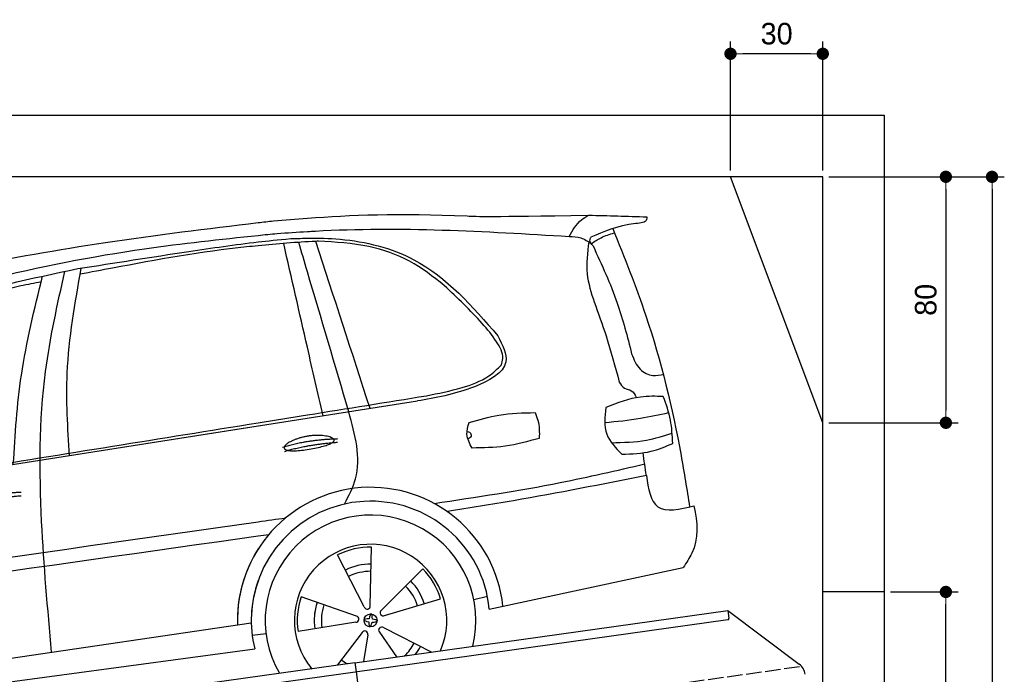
# Model space of a CAD drawing. Extents: x 13 to 6414, y -100 to 6201.
# Tile 6 of 6: x 3214 to 6414, y 4072 to 6201. Entities that reach past the tile are written whole.
import ezdxf

# ---------------------------------------------------------------- set-up
doc = ezdxf.new("R2010")
doc.units = 0
doc.header["$LTSCALE"] = 10
doc.header["$MEASUREMENT"] = 0
doc.linetypes.add('GEN3', pattern=[6.25, 5, -1.25])
doc.layers.get('0').update_dxf_attribs({"linetype": 'CONTINUOUS'})
doc.layers.get('DEFPOINTS').update_dxf_attribs({"linetype": 'CONTINUOUS'})
doc.layers.add('3', color=6, linetype='GEN3')
doc.layers.add('CAR', color=1, linetype='CONTINUOUS')
doc.layers.add('AM_0', color=7, linetype='CONTINUOUS', lineweight=30)
doc.layers.add('AM_5', color=3, linetype='CONTINUOUS', lineweight=15)
doc.dimstyles.new('KLAUS_DXF', dxfattribs={"dimscale": 20, "dimtxt": 3.5, "dimasz": 2, "dimexe": 2, "dimexo": 1, "dimgap": 1.5, "dimtad": 1, "dimlfac": 0.1, "dimdsep": 46, "dimtxsty": 'Standard', "dimblk": 'DOT', "dimcen": 2, "dimclrd": 256, "dimclre": 256, "dimclrt": 2, "dimadec": 0, "dimazin": 0, "dimtfac": 1, "dimtmove": 2, "dimatfit": 3, "dimfxl": 1, "dimtolj": 1, "dimarcsym": 0})

# ---------------------------------------------------------------- blocks, each defined once
blk = doc.blocks.new('_DOT')
at = {"color": 0, "linetype": 'ByBlock'}
blk.add_line((-0.5, 0), (-1, 0), dxfattribs=at)
at = {"color": 0, "linetype": 'ByBlock', "const_width": 0.5}
blk.add_lwpolyline([(-0.25, 0, 1), (0.25, 0, 1)], format="xyb", close=True, dxfattribs=at)
blk = doc.blocks.new('*D5')
at = {"layer": 'AM_5', "lineweight": -2, "transparency": 16777216}
for p, q in [((5524.1, 5710), (5524.1, 6130)), ((5824.1, 5710), (5824.1, 6130)), ((5784.1, 6090), (5564.1, 6090))]:
    blk.add_line(p, q, dxfattribs=at)
at = {"layer": 'DEFPOINTS', "color": 0, "transparency": 16777216}
for p in [(5524.1, 6090), (5524.1, 5690), (5824.1, 5690)]:
    blk.add_point(p, dxfattribs=at)
at = {"layer": 'AM_5', "lineweight": -2, "transparency": 16777216, "xscale": 40, "yscale": 40, "zscale": 40, "rotation": 180}
blk.add_blockref('_DOT', (5524.1, 6090), dxfattribs=at)
at = {"layer": 'AM_5', "lineweight": -2, "transparency": 16777216, "xscale": 40, "yscale": 40, "zscale": 40}
blk.add_blockref('_DOT', (5824.1, 6090), dxfattribs=at)
at = {"layer": 'AM_5', "color": 2, "transparency": 16777216, "insert": (5674.1, 6155), "char_height": 70, "attachment_point": 5}
blk.add_mtext('\\A1;30', dxfattribs=at)
blk = doc.blocks.new('*D7')
at = {"layer": 'AM_5', "lineweight": -2, "transparency": 16777216}
for p, q in [((5844.1, 5690), (6264.1, 5690)), ((6224.1, 5650), (6224.1, 4930)), ((5844.1, 4890), (6264.1, 4890))]:
    blk.add_line(p, q, dxfattribs=at)
at = {"layer": 'DEFPOINTS', "color": 0, "transparency": 16777216}
for p in [(5824.1, 5690), (5824.1, 4890), (6224.1, 4890)]:
    blk.add_point(p, dxfattribs=at)
at = {"layer": 'AM_5', "lineweight": -2, "transparency": 16777216, "xscale": 40, "yscale": 40, "zscale": 40}
for p, rotation in [((6224.1, 5690), 90), ((6224.1, 4890), 270)]:
    blk.add_blockref('_DOT', p, dxfattribs=dict(at, rotation=rotation))
at = {"layer": 'AM_5', "color": 2, "transparency": 16777216, "insert": (6159.1, 5290), "char_height": 70, "attachment_point": 5, "rotation": 90}
blk.add_mtext('\\A1;80', dxfattribs=at)
blk = doc.blocks.new('*D10')
at = {"layer": 'AM_5', "lineweight": -2, "transparency": 16777216}
for p, q in [((6044.1, 4340), (6264.1, 4340)), ((6224.1, 2280), (6224.1, 4300)), ((6304.1, 2240), (6184.1, 2240))]:
    blk.add_line(p, q, dxfattribs=at)
at = {"layer": 'DEFPOINTS', "color": 0, "transparency": 16777216}
for p in [(6024.1, 4340), (6224.1, 4340), (6324.1, 2240)]:
    blk.add_point(p, dxfattribs=at)
at = {"layer": 'AM_5', "lineweight": -2, "transparency": 16777216, "xscale": 40, "yscale": 40, "zscale": 40}
for p, rotation in [((6224.1, 4340), 90), ((6224.1, 2240), 270)]:
    blk.add_blockref('_DOT', p, dxfattribs=dict(at, rotation=rotation))
at = {"layer": 'AM_5', "color": 2, "transparency": 16777216, "insert": (6159.1, 3290), "char_height": 70, "attachment_point": 5, "rotation": 90}
blk.add_mtext('\\A1;210', dxfattribs=at)
blk = doc.blocks.new('*D13')
at = {"layer": 'AM_5', "lineweight": -2, "transparency": 16777216}
for p, q in [((5844.1, 5690), (6414.1, 5690)), ((6374.1, 5650), (6374.1, 2280)), ((6344.1, 2240), (6414.1, 2240))]:
    blk.add_line(p, q, dxfattribs=at)
at = {"layer": 'DEFPOINTS', "color": 0, "transparency": 16777216}
for p in [(5824.1, 5690), (6324.1, 2240), (6374.1, 2240)]:
    blk.add_point(p, dxfattribs=at)
at = {"layer": 'AM_5', "lineweight": -2, "transparency": 16777216, "xscale": 40, "yscale": 40, "zscale": 40}
for p, rotation in [((6374.1, 5690), 90), ((6374.1, 2240), 270)]:
    blk.add_blockref('_DOT', p, dxfattribs=dict(at, rotation=rotation))
at = {"layer": 'AM_5', "color": 2, "transparency": 16777216, "insert": (6309.1, 3965), "char_height": 70, "attachment_point": 5, "rotation": 90}
blk.add_mtext('\\A1;345', dxfattribs=at)
blk = doc.blocks.new('OG_car')
at = {"layer": 'CAR'}
for p, q in [((46022.7, 4682.6), (47153.8, 4860.2)), ((45061.6, 4531.7), (46636.2, 4778.9)), ((47000.7, 4194.8), (47004.6, 4385)), ((46981.1, 4190.3), (46894.3, 4359.6)), ((47036.7, 4179.5), (47170.9, 4314.4)), ((47387.5, 4183.1), (48017.8, 4318.6)), ((47337, 4215.1), (47381.3, 4225.8)), ((46955.4, 4160.7), (46775.7, 4223.2)), ((47047.1, 4162.2), (47229.2, 4217.3)), ((44640.5, 3847.7), (46613.9, 4138.9)), ((46953.7, 4140.7), (46765.8, 4110.4)), ((46616.8, 4098.5), (46661.7, 4104)), ((46973.8, 4107.1), (46893.9, 4001.7)), ((46992.3, 4099.3), (46978.8, 4012.7)), ((47030.5, 4108.1), (47086.3, 4027.8)), ((47043.7, 4123.2), (47200.5, 4043.8)), ((44649.3, 3788.6), (46624.9, 4054.7))]:
    blk.add_line(p, q, dxfattribs=at)
blk.add_circle((47001.5, 4146.6), 21.1, dxfattribs=at)
for centre, radius, start, end in [((47001.5, 4146.6), 432.9, 6.1147, 181.8976), ((47001.5, 4146.6), 387.7, 5.4095, 181.1357), ((47001.5, 4146.6), 342.5, 345.788, 210.0313), ((47001.5, 4146.6), 247.7, 336.4925, 219.2366), ((47001.5, 4146.6), 238.4, 89.2481, 116.7191), ((47001.5, 4146.6), 432.9, 147.5436, 181.8527), ((47001.5, 4146.6), 183.1, 89.3778, 116.5894), ((47001.5, 4146.6), 159.7, 89.4618, 116.5094), ((47001.5, 4146.6), 238.4, 17.2481, 44.7191), ((47001.5, 4146.6), 387.7, 160.4314, 193.723), ((47001.5, 4146.6), 159.7, 17.4604, 44.5093), ((47001.5, 4146.6), 183.1, 17.3778, 44.5894), ((47001.5, 4146.6), 238.4, 161.2481, 188.7191), ((47001.5, 4146.6), 183.1, 161.3778, 188.5894), ((47001.5, 4146.6), 183.1, 161.3778, 174.5764), ((47001.5, 4146.6), 159.7, 161.4601, 188.507), ((46990.7, 4193.6), 10.1, 199.3839, 6.5833), ((46953.4, 4150.8), 10.1, 271.3839, 78.5833), ((47042.9, 4171.4), 10.1, 127.3839, 294.5833), ((46982.6, 4102.2), 10.1, 343.3839, 150.5833), ((47037.9, 4114.9), 10.1, 55.3839, 222.5833), ((47001.5, 4146.6), 159.7, 313.864, 332.5068), ((47001.5, 4146.6), 183.1, 323.016, 332.5894), ((47001.5, 4146.6), 247.7, 214.0209, 219.944), ((47001.5, 4146.6), 159.7, 233.4577, 241.5282)]:
    blk.add_arc(centre, radius, start, end, dxfattribs=at)
for centre, major_axis, ratio, start_param, end_param in [((47001.5, 4146.6), (2, 21), 0.26044, 4.945458, 7.62088), ((47001.5, 4146.4), (-21, 2), 0.248275, 4.968287, 7.599306), ((47001.5, 4146.6), (2, 21), 0.26044, 8.106084, 10.743517), ((47001.5, 4146.4), (-21, 2), 0.248275, 8.109253, 10.739069)]:
    blk.add_ellipse(centre, major_axis=major_axis, ratio=ratio, start_param=start_param, end_param=end_param, dxfattribs=at)
for points, degree, knots in [([(45679.6, 5297.1), (45832.8, 5324.7), (46150.2, 5381.9), (46470.4, 5420.4), (46636.2, 5440.1), (46636.2, 5440.1), (46636.2, 5440.1), (46636.2, 5440.1), (46652.7, 5442.1), (46669.3, 5444), (46685.8, 5446)], 3, [0, 0, 0, 0, 466.632282, 967.371588, 967.371588, 967.371588, 967.371592, 967.371592, 967.371592, 1017.357301, 1017.357301, 1017.357301, 1017.357301]), ([(46685.8, 5446), (46722.6, 5448.8), (46759.4, 5451.7), (46796.2, 5454.5), (46796.2, 5454.5), (46796.2, 5454.5), (46796.2, 5454.5), (46934.8, 5465.2), (47114.3, 5472.5), (47383.1, 5458.6), (47710.6, 5464.6)], 3, [38.084472, 38.084472, 38.084472, 38.084472, 143.09807, 143.09807, 143.09807, 143.098779, 143.098779, 143.098779, 538.666722, 596.829105, 596.829105, 596.829105, 596.829105]), ([(46697.9, 5405.1), (46730.7, 5407.1), (46763.4, 5409.2), (46796.2, 5411.3), (46796.2, 5411.3), (46796.2, 5411.3), (46796.2, 5411.3), (46804.8, 5411.8), (47088, 5428.8), (47372, 5411.8), (47647.4, 5395.3)], 3, [33.974267, 33.974267, 33.974267, 33.974267, 132.453316, 132.453316, 132.453316, 132.453552, 132.453552, 132.453552, 158.309481, 983.905115, 983.905115, 983.905115, 983.905115]), ([(44615.4, 4513.3), (44692.2, 4599.4), (44871, 4800.1), (45226.4, 5109.2), (45736.2, 5259.5), (46216.5, 5354.4), (46512.7, 5385.9), (46636.2, 5398.7), (46636.2, 5398.7), (46636.2, 5398.7), (46636.2, 5398.7), (46656.8, 5400.8), (46677.4, 5402.9), (46697.9, 5405.1)], 3, [0, 0, 0, 0, 346.68192, 807.884848, 1388.232006, 1908.996141, 2281.102326, 2281.102326, 2281.102326, 2281.10234, 2281.10234, 2281.10234, 2343.113614, 2343.113614, 2343.113614, 2343.113614]), ([(46050.2, 5290.8), (46170.3, 5309.5), (46365.3, 5340), (46560.7, 5368.7), (46636.2, 5377.3), (46636.2, 5377.3), (46636.2, 5377.3), (46636.2, 5377.3), (46667.6, 5380.9), (46699, 5384.4), (46742.1, 5388.3)], 3, [0, 0, 0, 0, 364.415294, 592.333037, 592.333037, 592.333037, 592.333317, 592.333317, 592.333317, 687.124495, 687.124495, 687.124495, 687.124495]), ([(46823.6, 5379.2), (46760.4, 5376.6), (46698.3, 5370.8), (46636.2, 5364.9), (46636.2, 5364.9), (46636.2, 5364.9), (46636.2, 5364.9), (46623.5, 5363.7), (46464.7, 5348), (46272.1, 5313.1), (46092.7, 5278.9), (46057.6, 5272.1)], 3, [9.24495, 9.24495, 9.24495, 9.24495, 196.455545, 196.455545, 196.455545, 196.455824, 196.455824, 196.455824, 234.842737, 675.336927, 782.526221, 782.526221, 782.526221, 782.526221]), ([(46742.1, 5388.3), (46752.3, 5388.5), (46774.3, 5389), (46796.2, 5389.5), (46796.2, 5389.5), (46796.2, 5389.5), (46796.2, 5389.5), (46831.5, 5390.3), (46950.1, 5387.6), (47193.7, 5327.1), (47332.5, 5167.5), (47415.3, 5072.3)], 3, [687.033533, 687.033533, 687.033533, 687.033533, 752.793386, 752.793386, 752.793386, 752.794261, 752.794261, 752.794261, 858.633344, 1107.710606, 1476.062589, 1476.062589, 1476.062589, 1476.062589]), ([(46847, 4812), (46830.1, 4886.3), (46813.1, 4960.5), (46796.2, 5034.8), (46770.5, 5147.4), (46744.8, 5260.1), (46719.1, 5372.4)], 3, [0, 0, 0, 0, 228.459323, 228.459323, 228.459323, 575.112582, 575.112582, 575.112582, 575.112582]), ([(46930.8, 4825.2), (46886, 4977), (46841.1, 5128.8), (46796.2, 5280.7), (46786.7, 5312.9), (46777.2, 5345.1), (46768, 5376.1)], 3, [0, 0, 0, 0, 474.958313, 474.958313, 474.958313, 575.719805, 575.719805, 575.719805, 575.719805]), ([(46636.2, 4789.3), (46689.5, 4797.8), (46742.9, 4806.4), (46796.2, 4815), (46925.1, 4835.7), (47053.9, 4856.4), (47182.8, 4877.1)], 3, [960.260796, 960.260796, 960.260796, 960.260796, 1122.314931, 1122.314931, 1122.314931, 1513.861568, 1513.861568, 1513.861568, 1513.861568]), ([(46721, 4706.9), (46719.3, 4715), (46738.5, 4733.5), (46818.6, 4762.2), (46914.5, 4739), (46889.5, 4715.3), (46747.6, 4690.3), (46722.7, 4698.8), (46721, 4706.9)], 5, [0, 0, 0, 0, 0, 0, 0.300106, 0.500106, 0.700106, 1, 1, 1, 1, 1, 1]), ([(47898, 4617.5), (47904.3, 4575.8), (47918.5, 4487.4), (48006.9, 4508.5), (48052.4, 4519.3)], 3, [310.211349, 310.211349, 310.211349, 310.211349, 420.509792, 537.407521, 537.407521, 537.407521, 537.407521]), ([(48052.4, 4519.3), (48064.9, 4465), (48068.9, 4394.4), (48028.1, 4334), (48017.8, 4318.6)], 3, [367.70262, 367.70262, 367.70262, 367.70262, 528.080439, 582.555983, 582.555983, 582.555983, 582.555983]), ([(44425.1, 4152.4), (45162.1, 4257.4), (45899.2, 4362.4), (46636.2, 4467.5), (46666, 4471.7), (46695.8, 4475.9), (46725.6, 4480.2)], 3, [0, 0, 0, 0, 2233.457513, 2233.457513, 2233.457513, 2323.713686, 2323.713686, 2323.713686, 2323.713686]), ([(46670.3, 4425.3), (46658.9, 4423.7), (46647.5, 4422.1), (46636.2, 4420.5), (45922.2, 4319.2), (45208.2, 4218), (44494.2, 4116.7)], 3, [0, 0, 0, 0, 34.394054, 34.394054, 34.394054, 2197.854588, 2197.854588, 2197.854588, 2197.854588])]:
    blk.add_open_spline(points, degree=degree, knots=knots, dxfattribs=at)
for points in [[(47647.4, 5395.3), (47686.8, 5449.2), (47710.6, 5464.6)], [(47710.6, 5464.6), (47899, 5459.1)], [(47899, 5459.1), (47898.5, 5450.9), (47863.7, 5437), (47717.6, 5392.5)], [(47788.9, 5420.9), (47896.3, 5137.3), (48010.6, 4683.2), (48038.5, 4516)], [(47241.1, 5235.9), (47128.1, 5314.8), (46996.4, 5362.2), (46832.1, 5379.7)], [(47647.4, 5395.3), (47685.4, 5390.7), (47718.9, 5371.6)], [(47710.6, 5377.3), (47705.5, 5273.6), (47728.3, 5182.1)], [(47724.7, 5364.3), (47714.7, 5383.3), (47717.6, 5392.5)], [(47718.9, 5371.6), (47750.7, 5391.1), (47793.4, 5406.7)], [(47724.7, 5364.3), (47803.2, 5178.8), (47850.2, 5013.6)], [(44854.6, 4589.7), (44991.5, 4776.2), (45226.6, 4997.1), (45600.4, 5177.7), (46050.2, 5290.8)], [(45964.8, 4043.1), (45932.4, 4468.4), (45945.2, 4955.9), (46007.8, 5281.7)], [(46022.7, 4682.6), (46015.6, 4950.9), (46061.3, 5292.5)], [(45840.3, 4654), (45866.7, 4944.3), (45935.6, 5266.1)], [(45864.3, 5234.6), (45533.5, 5133.5), (45322.9, 5033.1), (45063.5, 4816.4), (44958.5, 4689.1), (44882.5, 4590.7)], [(47427, 4977.4), (47431.2, 4998.6), (47411.3, 5052.5), (47364.7, 5112), (47241.1, 5235.9)], [(47728.3, 5182.1), (47767, 5071.6), (47809.8, 4921.8)], [(47415.3, 5072.3), (47441.4, 4987.2), (47338.9, 4906.7), (47153.8, 4860.2)], [(47850.2, 5013.6), (47878.2, 4963.3), (47918.9, 4943.4), (47954.6, 4947.5)], [(47182.8, 4877.1), (47299.1, 4903.8), (47385.6, 4941.7), (47427, 4977.4)], [(47809.8, 4921.8), (47827.4, 4901.6), (47849.1, 4893.7), (47864.8, 4872.6)], [(47953.1, 4874.7), (47879.2, 4873.1), (47766.7, 4839)], [(47983.5, 4722.4), (47976.4, 4797.8), (47953.1, 4874.7)], [(47766.7, 4839), (47769.1, 4752.5), (47818.6, 4687.4)], [(46916.3, 4524.8), (46952.8, 4607.3), (46930.8, 4825.2)], [(47321.7, 4789.9), (47418.6, 4814.5), (47536.2, 4822.3)], [(47536.2, 4822.3), (47545.5, 4797.4), (47549.9, 4738.7)], [(47763.1, 4790.1), (47878.7, 4804.1), (47970.5, 4822.4)], [(47331.6, 4707.1), (47314.8, 4751.9), (47321.7, 4789.9)], [(47315, 4761.1), (47323.6, 4758.7), (47328.3, 4745.4), (47317.9, 4736.5)], [(47549.9, 4738.7), (47438.7, 4713.3), (47331.6, 4707.1)], [(47784.7, 4724.5), (47898, 4733), (47981.7, 4755.7)], [(47818.6, 4687.4), (47913.7, 4696.7), (47983.5, 4722.4)], [(47898, 4617.5), (47887.4, 4691.7)], [(47208, 4527.2), (47618, 4594.9), (47892.6, 4655.4)], [(47898, 4617.5), (47465.8, 4535.9), (47251.1, 4500.4)]]:
    blk.add_spline(points, degree=3, dxfattribs=at)
for points, degree in [([(46832.1, 5379.7), (46829.3, 5379.5), (46826.4, 5379.4), (46823.6, 5379.2)], 3), ([(46999.9, 4836), (46940.8, 5018.2), (46881.6, 5200.3), (46823.6, 5379.2)], 3), ([(45931, 5247.6), (45908.8, 5243.3), (45886.6, 5238.9), (45864.3, 5234.6)], 3), ([(45688.1, 4636.8), (46004.1, 4687.6), (46320.2, 4738.4), (46636.2, 4789.3)], 3), ([(46715.6, 4709.5), (46788.9, 4734.2), (46895.3, 4737.8)], 2), ([(46722.1, 4696.3), (46794.2, 4718.6), (46894.5, 4726.1)], 2), ([(45686.4, 4535.6), (45759.6, 4560.3), (45866.1, 4563.9)], 2), ([(45692.9, 4522.4), (45764.9, 4544.7), (45865.3, 4552.2)], 2)]:
    blk.add_open_spline(points, degree=degree, dxfattribs=at)

msp = doc.modelspace()

# ---------------------------------------------------------------- linework, layer by layer
for p, q in [((324.09, 5890), (6024.074, 5890)), ((6024.074, 5890), (6024.074, 2240)), ((5824.081, 5690), (524.081, 5690)), ((5824.081, 4890), (5524.081, 5690)), ((5824.081, 340), (5824.081, 5690)), ((6024.074, 4340), (5824.081, 4340)), ((4302.616, 4109.409), (5515.695, 4279.896)), ((5515.695, 4279.896), (5519.174, 4255.139)), ((5515.695, 4279.896), (5747.632, 4105.119)), ((5514.919, 4249.492), (4303.821, 4079.283)), ((3762.781, 4034.55), (4302.477, 4110.399)), ((4302.477, 4110.399), (4306.792, 4079.701)), ((4303.821, 4079.283), (3770.066, 4004.269)), ((4306.792, 4079.701), (4313.87, 4029.338))]:
    msp.add_line(p, q)
for centre, radius, start, end in [((5514.223, 4254.443), 5, 278, 8), ((5717.541, 4065.187), 50, 8, 53)]:
    msp.add_arc(centre, radius, start, end)
at = {"layer": '3'}
msp.add_line((747.49, 3394.675), (5754.898, 4098.42), dxfattribs=at)

# ---------------------------------------------------------------- block references
at = {"layer": 'AM_0'}
msp.add_blockref('OG_car', (-42647.394, 100.786), dxfattribs=at)

# ---------------------------------------------------------------- dimensions: what is measured, and where the dimension line sits
at = {"layer": 'AM_5'}
dim = msp.add_linear_dim(base=(5524.081, 6090), p1=(5824.081, 5690), p2=(5524.081, 5690), dimstyle='KLAUS_DXF', override={"dimtol": 0, "dimlim": 0, "dimtp": 0, "dimtm": 0, "dimtfac": 1, "dimtdec": 2, "dimtolj": 1, "dimtzin": 7}, dxfattribs=at)
dim.commit()
dim.dimension.update_dxf_attribs({"geometry": '*D5', "text_midpoint": (5674.081, 6155)})
for base, p1, p2, picture, middle in [((6224.074, 4890), (5824.081, 5690), (5824.081, 4890), '*D7', (6159.074, 5290)), ((6224.074, 4340), (6324.081, 2240), (6024.074, 4340), '*D10', (6159.074, 3290))]:
    dim = msp.add_linear_dim(base=base, p1=p1, p2=p2, angle=90, dimstyle='KLAUS_DXF', override={"dimtzin": 7}, dxfattribs=at)
    dim.commit()
    dim.dimension.update_dxf_attribs({"geometry": picture, "text_midpoint": middle})
dim = msp.add_linear_dim(base=(6374.074, 2240), p1=(5824.081, 5690), p2=(6324.081, 2240), angle=90, dimstyle='KLAUS_DXF', dxfattribs=at)
dim.commit()
dim.dimension.update_dxf_attribs({"geometry": '*D13', "text_midpoint": (6309.074, 3965)})

doc.saveas('drawing.dxf')
